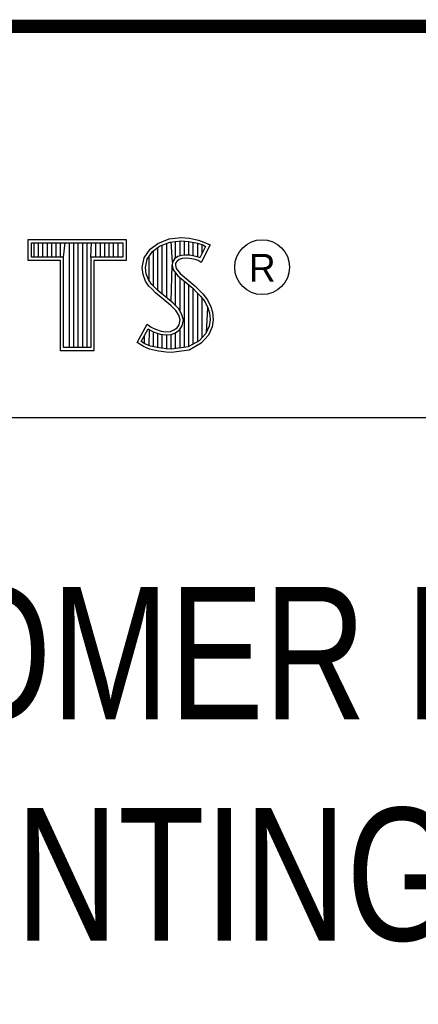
# Model space of a CAD drawing. Header units: inches. Extents: x 0 to 22, y 0 to 17.
# Tile 7 of 9: x 18.451 to 19.053, y 1.485 to 2.97. Entities that reach past the tile are written whole.
import ezdxf

# ---------------------------------------------------------------- set-up
doc = ezdxf.new("R2010")
doc.units = ezdxf.units.IN
doc.header["$LTSCALE"] = 1.21
doc.header["$MEASUREMENT"] = 0
doc.layers.get('0').update_dxf_attribs({"linetype": 'CONTINUOUS'})
doc.styles.get("Standard").update_dxf_attribs({"font": 'txt', "width": 0.8})

msp = doc.modelspace()

# ---------------------------------------------------------------- linework, layer by layer
at = {"color": 2, "linetype": 'CONTINUOUS'}
for p, q in [((16.3737, 2.9596), (21.5037, 2.9596)), ((16.375, 2.96), (21.5, 2.96)), ((18.4641, 2.6383), (18.6117, 2.6383)), ((18.4641, 2.607), (18.4641, 2.6383)), ((18.469, 2.6334), (18.6068, 2.6334)), ((18.469, 2.6119), (18.469, 2.6334)), ((18.4729, 2.6119), (18.4729, 2.6334)), ((18.4795, 2.6119), (18.4795, 2.6334)), ((18.4862, 2.6119), (18.4862, 2.6334)), ((18.4929, 2.6119), (18.4929, 2.6334)), ((18.4996, 2.6119), (18.4996, 2.6334)), ((18.5062, 2.6119), (18.5062, 2.6334)), ((18.5129, 2.6119), (18.5129, 2.6334)), ((18.5174, 2.6119), (18.5196, 2.6334)), ((18.5263, 2.4756), (18.5263, 2.6334)), ((18.5329, 2.4756), (18.5329, 2.6334)), ((18.5396, 2.4756), (18.5396, 2.6334)), ((18.5463, 2.4756), (18.5463, 2.6334)), ((18.553, 2.4756), (18.553, 2.6334)), ((18.5584, 2.6119), (18.5596, 2.6334)), ((18.5663, 2.6119), (18.5663, 2.6334)), ((18.573, 2.6119), (18.573, 2.6334)), ((18.5797, 2.6119), (18.5797, 2.6334)), ((18.5863, 2.6119), (18.5863, 2.6334)), ((18.593, 2.6119), (18.593, 2.6334)), ((18.5997, 2.6119), (18.5997, 2.6334)), ((18.6068, 2.6334), (18.6068, 2.6119)), ((18.6117, 2.6383), (18.6117, 2.607)), ((18.648, 2.624), (18.6599, 2.6327)), ((18.6599, 2.6327), (18.6766, 2.6393)), ((18.6622, 2.6284), (18.6777, 2.6346)), ((18.6664, 2.556), (18.6664, 2.6301)), ((18.6731, 2.5504), (18.6731, 2.6327)), ((18.6766, 2.6393), (18.695, 2.6413)), ((18.6777, 2.6346), (18.6951, 2.6365)), ((18.6819, 2.6044), (18.6798, 2.6348)), ((18.6865, 2.6103), (18.6865, 2.6355)), ((18.6932, 2.6137), (18.6932, 2.6362)), ((18.695, 2.6413), (18.7074, 2.6405)), ((18.6951, 2.6365), (18.7067, 2.6356)), ((18.6998, 2.6149), (18.6998, 2.6361)), ((18.7065, 2.6148), (18.7065, 2.6357)), ((18.7067, 2.6356), (18.7196, 2.6329)), ((18.7074, 2.6405), (18.7209, 2.6376)), ((18.7132, 2.6137), (18.7132, 2.6343)), ((18.7196, 2.6329), (18.7275, 2.6302)), ((18.7199, 2.6121), (18.7199, 2.6328)), ((18.7209, 2.6376), (18.7293, 2.6347)), ((18.7385, 2.6304), (18.7252, 2.6039)), ((18.7265, 2.6173), (18.7265, 2.6305)), ((18.7275, 2.6302), (18.7319, 2.6281)), ((18.7293, 2.6347), (18.7385, 2.6304)), ((18.6391, 2.6108), (18.648, 2.624)), ((18.6437, 2.6089), (18.6516, 2.6206)), ((18.6516, 2.6206), (18.6622, 2.6284)), ((18.6531, 2.5683), (18.6531, 2.6217)), ((18.6598, 2.5616), (18.6598, 2.6266)), ((18.6958, 2.6144), (18.6897, 2.6126)), ((18.7018, 2.6151), (18.6958, 2.6144)), ((18.708, 2.6148), (18.7018, 2.6151)), ((18.7172, 2.6129), (18.708, 2.6148)), ((18.7319, 2.6281), (18.7233, 2.6108)), ((18.5125, 2.607), (18.4641, 2.607)), ((18.5174, 2.6119), (18.469, 2.6119)), ((18.5125, 2.4708), (18.5125, 2.607)), ((18.5174, 2.4756), (18.5174, 2.6119)), ((18.6068, 2.6119), (18.5584, 2.6119)), ((18.5584, 2.6119), (18.5584, 2.4756)), ((18.6117, 2.607), (18.5633, 2.607)), ((18.5633, 2.607), (18.5633, 2.4708)), ((18.6362, 2.5964), (18.6391, 2.6108)), ((18.6411, 2.5962), (18.6437, 2.6089)), ((18.6464, 2.5754), (18.6464, 2.613)), ((18.6798, 2.5449), (18.6815, 2.5996)), ((18.6819, 2.6044), (18.6815, 2.5996)), ((18.6815, 2.5996), (18.683, 2.5925)), ((18.6851, 2.6093), (18.6819, 2.6044)), ((18.6897, 2.6126), (18.6851, 2.6093)), ((18.6866, 2.6027), (18.6864, 2.5999)), ((18.6864, 2.5999), (18.6875, 2.5947)), ((18.6887, 2.6059), (18.6866, 2.6027)), ((18.6918, 2.6082), (18.6887, 2.6059)), ((18.6967, 2.6097), (18.6918, 2.6082)), ((18.7019, 2.6102), (18.6967, 2.6097)), ((18.7074, 2.6099), (18.7019, 2.6102)), ((18.716, 2.6082), (18.7074, 2.6099)), ((18.7206, 2.6068), (18.716, 2.6082)), ((18.7227, 2.6112), (18.7172, 2.6129)), ((18.7252, 2.6039), (18.7206, 2.6068)), ((18.7233, 2.6108), (18.7227, 2.6112)), ((18.6374, 2.5855), (18.6362, 2.5964)), ((18.6411, 2.5757), (18.6374, 2.5855)), ((18.6421, 2.5866), (18.6411, 2.5962)), ((18.6455, 2.578), (18.6421, 2.5866)), ((18.683, 2.5925), (18.6901, 2.5838)), ((18.6865, 2.5387), (18.6865, 2.5882)), ((18.6875, 2.5947), (18.6936, 2.5872)), ((18.6936, 2.5872), (18.7157, 2.5688)), ((18.6463, 2.5682), (18.6411, 2.5757)), ((18.6501, 2.5713), (18.6455, 2.578)), ((18.6541, 2.5673), (18.6501, 2.5713)), ((18.6901, 2.5838), (18.7125, 2.5652)), ((18.6932, 2.5305), (18.6932, 2.5812)), ((18.6998, 2.4757), (18.6998, 2.5757)), ((18.7065, 2.4766), (18.7065, 2.5701)), ((18.6506, 2.5639), (18.6463, 2.5682)), ((18.6564, 2.5581), (18.6506, 2.5639)), ((18.6597, 2.5617), (18.6541, 2.5673)), ((18.6794, 2.5388), (18.6564, 2.5581)), ((18.6827, 2.5424), (18.6597, 2.5617)), ((18.7125, 2.5652), (18.7183, 2.5593)), ((18.7132, 2.4809), (18.7132, 2.5645)), ((18.7157, 2.5688), (18.7218, 2.5627)), ((18.7183, 2.5593), (18.7242, 2.5532)), ((18.7199, 2.4834), (18.7199, 2.5577)), ((18.7218, 2.5627), (18.7278, 2.5564)), ((18.7278, 2.5564), (18.7348, 2.5475)), ((18.6908, 2.5344), (18.6827, 2.5424)), ((18.7242, 2.5532), (18.7306, 2.5449)), ((18.7265, 2.4907), (18.7265, 2.5501)), ((18.7306, 2.5449), (18.7354, 2.5353)), ((18.7348, 2.5475), (18.7399, 2.5371)), ((18.6869, 2.5313), (18.6794, 2.5388)), ((18.6913, 2.5244), (18.6869, 2.5313)), ((18.6957, 2.5264), (18.6908, 2.5344)), ((18.6983, 2.5174), (18.6957, 2.5264)), ((18.7332, 2.4981), (18.7354, 2.5353)), ((18.7354, 2.5353), (18.7377, 2.5278)), ((18.7377, 2.5278), (18.7385, 2.5177)), ((18.7399, 2.5371), (18.7425, 2.5287)), ((18.7425, 2.5287), (18.7434, 2.5175)), ((18.6285, 2.4832), (18.6434, 2.5109)), ((18.6434, 2.5109), (18.6498, 2.5063)), ((18.689, 2.5054), (18.6918, 2.51)), ((18.6933, 2.5172), (18.6913, 2.5244)), ((18.6918, 2.51), (18.6933, 2.5172)), ((18.6964, 2.5082), (18.6983, 2.5174)), ((18.7385, 2.5177), (18.737, 2.5079)), ((18.7434, 2.5175), (18.7417, 2.5066)), ((18.6348, 2.4848), (18.6451, 2.5037)), ((18.6451, 2.5037), (18.6472, 2.5021)), ((18.6464, 2.4783), (18.6472, 2.5021)), ((18.6472, 2.5021), (18.6542, 2.4986)), ((18.6498, 2.5063), (18.6561, 2.5031)), ((18.6531, 2.4769), (18.6531, 2.499)), ((18.6542, 2.4986), (18.6634, 2.4955)), ((18.6561, 2.5031), (18.6645, 2.5002)), ((18.6598, 2.4753), (18.6598, 2.4967)), ((18.6634, 2.4955), (18.6719, 2.4945)), ((18.6645, 2.5002), (18.672, 2.4994)), ((18.6664, 2.4743), (18.6664, 2.4951)), ((18.6719, 2.4945), (18.68, 2.4952)), ((18.672, 2.4994), (18.6789, 2.4999)), ((18.6789, 2.4999), (18.6841, 2.502)), ((18.6798, 2.4731), (18.6798, 2.4951)), ((18.68, 2.4952), (18.6864, 2.4976)), ((18.6841, 2.502), (18.689, 2.5054)), ((18.6864, 2.4976), (18.6926, 2.502)), ((18.6865, 2.4739), (18.6865, 2.4977)), ((18.6926, 2.502), (18.6964, 2.5082)), ((18.6932, 2.4748), (18.6932, 2.5024)), ((18.7321, 2.4969), (18.7222, 2.4859)), ((18.737, 2.5079), (18.7321, 2.4969)), ((18.7417, 2.5066), (18.7362, 2.4942)), ((18.638, 2.4769), (18.6285, 2.4832)), ((18.6402, 2.4812), (18.6348, 2.4848)), ((18.6397, 2.4814), (18.6397, 2.4939)), ((18.6486, 2.4778), (18.6402, 2.4812)), ((18.6731, 2.4733), (18.6731, 2.4943)), ((18.7222, 2.4859), (18.7053, 2.4764)), ((18.7252, 2.4821), (18.7068, 2.4717)), ((18.7362, 2.4942), (18.7252, 2.4821)), ((18.5633, 2.4708), (18.5125, 2.4708)), ((18.5584, 2.4756), (18.5174, 2.4756)), ((18.6472, 2.4732), (18.638, 2.4769)), ((18.6607, 2.4703), (18.6472, 2.4732)), ((18.6616, 2.4751), (18.6486, 2.4778)), ((18.6722, 2.4686), (18.6607, 2.4703)), ((18.6727, 2.4734), (18.6616, 2.4751)), ((18.6806, 2.4683), (18.6722, 2.4686)), ((18.6804, 2.4731), (18.6727, 2.4734)), ((18.7053, 2.4764), (18.6804, 2.4731)), ((18.7068, 2.4717), (18.6806, 2.4683)), ((16.7288, 2.37), (21.5, 2.37))]:
    msp.add_line(p, q, dxfattribs=at)
at = {"color": 7, "linetype": 'CONTINUOUS', "const_width": 0.02}
msp.add_lwpolyline([(13.6, 2.9595), (21.5, 2.96)], dxfattribs=at)
at = {"color": 2, "linetype": 'CONTINUOUS'}
msp.add_circle((18.8172, 2.5968), 0.0414, dxfattribs=at)

# ---------------------------------------------------------------- texts
msp.add_text('R', height=0.0418, dxfattribs=at).set_placement((18.7972, 2.5749))
at = {"color": 7, "linetype": 'CONTINUOUS', "insert": (18.9387, 2.1146), "char_height": 0.2, "width": 3.04, "attachment_point": 2}
msp.add_mtext('CUSTOMER DRAWING,\\PMOUNTING PANEL,\\P8 SLOT cRIO CHASSIS', dxfattribs=at)

doc.saveas('drawing.dxf')
